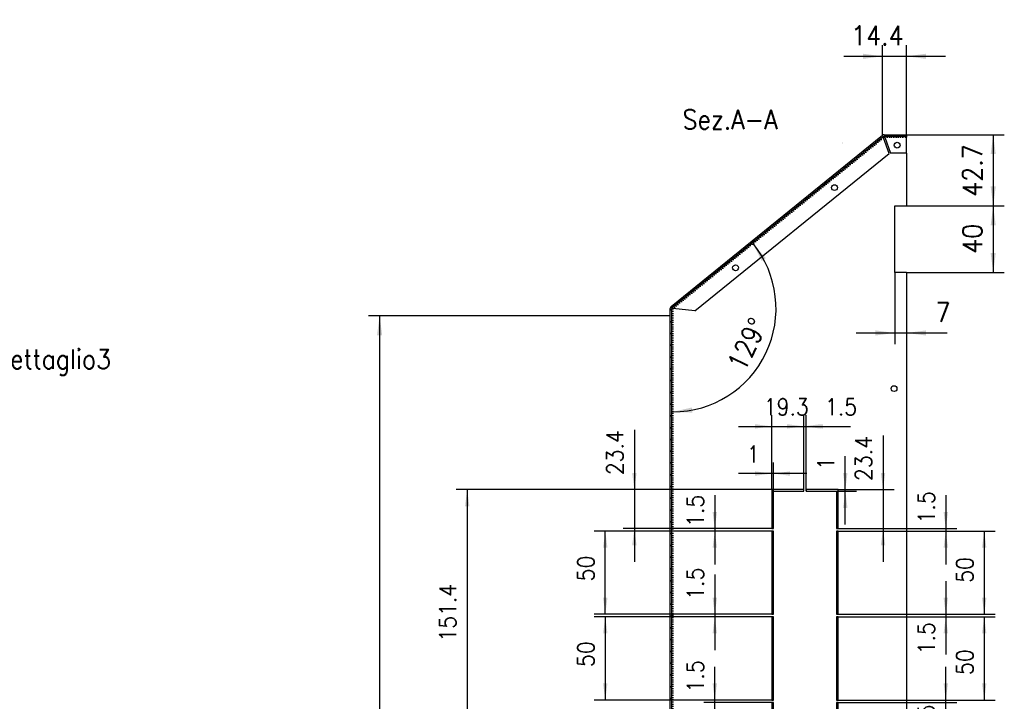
# Model space of a CAD drawing. Header units: inches. Extents: x -1375 to -186, y -85 to 756.
# Tile 6 of 20: x -923 to -745, y 190 to 312. Entities that reach past the tile are written whole.
import ezdxf

# ---------------------------------------------------------------- set-up
doc = ezdxf.new("R2010")
doc.units = ezdxf.units.IN
doc.linetypes.add('DOT_CENTER', pattern=[14, 12, -1, 0, -1])
doc.linetypes.add('DOTTED', pattern=[1, 0, -1])
doc.layers.add('1', color=7, linetype='Continuous')
doc.styles.add('CONVERTER_11', font='txt.shx', dxfattribs={"width": 0.9})
doc.dimstyles.new('ME10_DIM_12', dxfattribs={"dimtxt": 10, "dimasz": 10, "dimexe": 6.666667, "dimexo": 0, "dimgap": 6.666667, "dimtad": 1, "dimdsep": 46, "dimtxsty": 'CONVERTER_11', "dimsah": 1, "dimcen": 0.09, "dimclrd": 2, "dimclre": 2, "dimclrt": 2, "dimadec": 0, "dimazin": 0, "dimtfac": 1, "dimtdec": 4, "dimtix": 1, "dimtmove": 0, "dimatfit": 3, "dimfxl": 1, "dimtolj": 1, "dimtzin": 0, "dimarcsym": 0})
doc.dimstyles.new('ME10_DIM_13', dxfattribs={"dimtxt": 10, "dimasz": 10, "dimexe": 6.666667, "dimexo": 0, "dimgap": 6.666667, "dimtad": 1, "dimdsep": 46, "dimtxsty": 'CONVERTER_11', "dimsah": 1, "dimcen": 0.09, "dimclrd": 2, "dimclre": 2, "dimclrt": 2, "dimadec": 0, "dimazin": 0, "dimtfac": 1, "dimtdec": 4, "dimtix": 1, "dimtmove": 0, "dimatfit": 3, "dimfxl": 1, "dimtolj": 1, "dimtzin": 0, "dimarcsym": 0})
doc.dimstyles.new('ME10_DIM_14', dxfattribs={"dimtxt": 10, "dimasz": 10, "dimexe": 6.666667, "dimexo": 0, "dimgap": 6.666667, "dimtad": 1, "dimdec": 1, "dimdsep": 46, "dimtxsty": 'CONVERTER_11', "dimsah": 1, "dimcen": 0.09, "dimclrd": 2, "dimclre": 2, "dimclrt": 2, "dimadec": 0, "dimazin": 0, "dimtfac": 1, "dimtdec": 4, "dimtix": 1, "dimtmove": 0, "dimatfit": 3, "dimfxl": 1, "dimtolj": 1, "dimtzin": 0, "dimarcsym": 0})
doc.dimstyles.new('ME10_DIM_15', dxfattribs={"dimtxt": 10, "dimasz": 10, "dimexe": 6.666667, "dimexo": 0, "dimgap": 6.666667, "dimtad": 1, "dimdec": 1, "dimdsep": 46, "dimtxsty": 'CONVERTER_11', "dimsah": 1, "dimcen": 0.09, "dimclrd": 2, "dimclre": 2, "dimclrt": 2, "dimadec": 0, "dimazin": 0, "dimtfac": 1, "dimtdec": 4, "dimtix": 1, "dimtmove": 0, "dimatfit": 3, "dimfxl": 1, "dimtolj": 1, "dimtzin": 0, "dimarcsym": 0})
doc.dimstyles.new('ME10_DIM_16', dxfattribs={"dimtxt": 10, "dimasz": 10, "dimexe": 6.666667, "dimexo": 0, "dimgap": 6.666667, "dimtad": 1, "dimdec": 1, "dimdsep": 46, "dimtxsty": 'CONVERTER_11', "dimsah": 1, "dimcen": 0.09, "dimclrd": 2, "dimclre": 2, "dimclrt": 2, "dimadec": 0, "dimazin": 0, "dimtfac": 1, "dimtdec": 4, "dimtix": 1, "dimtmove": 0, "dimatfit": 3, "dimfxl": 1, "dimtolj": 1, "dimtzin": 0, "dimarcsym": 0})
doc.dimstyles.new('ME10_DIM_17', dxfattribs={"dimtxt": 10, "dimasz": 10, "dimexe": 6.666667, "dimexo": 0, "dimgap": 6.666667, "dimtad": 1, "dimdec": 1, "dimdsep": 46, "dimtxsty": 'CONVERTER_11', "dimsah": 1, "dimcen": 0.09, "dimclrd": 2, "dimclre": 2, "dimclrt": 2, "dimadec": 0, "dimazin": 0, "dimtfac": 1, "dimtdec": 4, "dimtix": 1, "dimtmove": 0, "dimatfit": 3, "dimfxl": 1, "dimtolj": 1, "dimtzin": 0, "dimarcsym": 0})
doc.dimstyles.new('ME10_DIM_18', dxfattribs={"dimtxt": 10, "dimasz": 10, "dimexe": 6.666667, "dimexo": 0, "dimgap": 6.666667, "dimtad": 1, "dimdec": 1, "dimdsep": 46, "dimtxsty": 'CONVERTER_11', "dimsah": 1, "dimcen": 0.09, "dimclrd": 2, "dimclre": 2, "dimclrt": 2, "dimadec": 0, "dimazin": 0, "dimtfac": 1, "dimtdec": 4, "dimtix": 1, "dimtmove": 0, "dimatfit": 3, "dimfxl": 1, "dimtolj": 1, "dimtzin": 0, "dimarcsym": 0})
doc.dimstyles.new('ME10_DIM_19', dxfattribs={"dimtxt": 10, "dimasz": 10, "dimexe": 6.666667, "dimexo": 0, "dimgap": 6.666667, "dimtad": 1, "dimdec": 1, "dimdsep": 46, "dimtxsty": 'CONVERTER_11', "dimsah": 1, "dimcen": 0.09, "dimclrd": 2, "dimclre": 2, "dimclrt": 2, "dimadec": 0, "dimazin": 0, "dimtfac": 1, "dimtdec": 4, "dimtix": 1, "dimtmove": 0, "dimatfit": 3, "dimfxl": 1, "dimtolj": 1, "dimtzin": 0, "dimarcsym": 0})
doc.dimstyles.new('ME10_DIM_22', dxfattribs={"dimtxt": 10, "dimasz": 10, "dimexe": 6.666667, "dimexo": 0, "dimgap": 6.666667, "dimtad": 1, "dimdec": 1, "dimdsep": 46, "dimtxsty": 'CONVERTER_11', "dimsah": 1, "dimcen": 0.09, "dimclrd": 2, "dimclre": 2, "dimclrt": 2, "dimadec": 0, "dimazin": 0, "dimtfac": 1, "dimtdec": 4, "dimtix": 1, "dimtmove": 0, "dimatfit": 3, "dimfxl": 1, "dimtolj": 1, "dimtzin": 0, "dimarcsym": 0})
doc.dimstyles.new('ME10_DIM_23', dxfattribs={"dimtxt": 10, "dimasz": 10, "dimexe": 6.666667, "dimexo": 0, "dimgap": 6.666667, "dimtad": 1, "dimdec": 1, "dimdsep": 46, "dimtxsty": 'CONVERTER_11', "dimsah": 1, "dimcen": 0.09, "dimclrd": 2, "dimclre": 2, "dimclrt": 2, "dimadec": 0, "dimazin": 0, "dimtfac": 1, "dimtdec": 4, "dimtix": 1, "dimtmove": 0, "dimatfit": 3, "dimfxl": 1, "dimtolj": 1, "dimtzin": 0, "dimarcsym": 0})
doc.dimstyles.new('ME10_DIM_24', dxfattribs={"dimtxt": 10, "dimasz": 10, "dimexe": 6.666667, "dimexo": 0, "dimgap": 6.666667, "dimtad": 1, "dimdsep": 46, "dimtxsty": 'CONVERTER_11', "dimsah": 1, "dimcen": 0.09, "dimclrd": 2, "dimclre": 2, "dimclrt": 2, "dimadec": 0, "dimazin": 0, "dimtfac": 1, "dimtdec": 4, "dimtix": 1, "dimtmove": 0, "dimatfit": 3, "dimfxl": 1, "dimtolj": 1, "dimtzin": 0, "dimarcsym": 0})
doc.dimstyles.new('ME10_DIM_25', dxfattribs={"dimtxt": 10, "dimasz": 10, "dimexe": 6.666667, "dimexo": 0, "dimgap": 6.666667, "dimtad": 1, "dimdsep": 46, "dimtxsty": 'CONVERTER_11', "dimsah": 1, "dimcen": 0.09, "dimclrd": 2, "dimclre": 2, "dimclrt": 2, "dimadec": 0, "dimazin": 0, "dimtfac": 1, "dimtdec": 4, "dimtix": 1, "dimtmove": 0, "dimatfit": 3, "dimfxl": 1, "dimtolj": 1, "dimtzin": 0, "dimarcsym": 0})
doc.dimstyles.new('ME10_DIM_38', dxfattribs={"dimtxt": 10, "dimasz": 10, "dimexe": 6.666667, "dimexo": 0, "dimgap": 6.666667, "dimtad": 1, "dimdec": 1, "dimdsep": 46, "dimtxsty": 'CONVERTER_11', "dimsah": 1, "dimcen": 0.09, "dimclrd": 2, "dimclre": 2, "dimclrt": 2, "dimadec": 0, "dimazin": 0, "dimtfac": 1, "dimtdec": 4, "dimtix": 1, "dimtmove": 0, "dimatfit": 3, "dimfxl": 1, "dimtolj": 1, "dimtzin": 0, "dimarcsym": 0})
doc.dimstyles.new('ME10_DIM_39', dxfattribs={"dimtxt": 10, "dimasz": 10, "dimexe": 6.666667, "dimexo": 0, "dimgap": 6.666667, "dimtad": 1, "dimdec": 1, "dimdsep": 46, "dimtxsty": 'CONVERTER_11', "dimsah": 1, "dimcen": 0.09, "dimclrd": 2, "dimclre": 2, "dimclrt": 2, "dimadec": 0, "dimazin": 0, "dimtfac": 1, "dimtdec": 4, "dimtix": 1, "dimtmove": 0, "dimatfit": 3, "dimfxl": 1, "dimtolj": 1, "dimtzin": 0, "dimarcsym": 0})
doc.dimstyles.new('ME10_DIM_40', dxfattribs={"dimtxt": 10, "dimasz": 10, "dimexe": 6.666667, "dimexo": 0, "dimgap": 6.666667, "dimtad": 1, "dimdec": 1, "dimdsep": 46, "dimtxsty": 'CONVERTER_11', "dimsah": 1, "dimcen": 0.09, "dimclrd": 2, "dimclre": 2, "dimclrt": 2, "dimadec": 0, "dimazin": 0, "dimtfac": 1, "dimtdec": 4, "dimtix": 1, "dimtmove": 0, "dimatfit": 3, "dimfxl": 1, "dimtolj": 1, "dimtzin": 0, "dimarcsym": 0})
doc.dimstyles.new('ME10_DIM_41', dxfattribs={"dimtxt": 10, "dimasz": 10, "dimexe": 6.666667, "dimexo": 0, "dimgap": 6.666667, "dimtad": 1, "dimdec": 1, "dimdsep": 46, "dimtxsty": 'CONVERTER_11', "dimsah": 1, "dimcen": 0.09, "dimclrd": 2, "dimclre": 2, "dimclrt": 2, "dimadec": 0, "dimazin": 0, "dimtfac": 1, "dimtdec": 4, "dimtix": 1, "dimtmove": 0, "dimatfit": 3, "dimfxl": 1, "dimtolj": 1, "dimtzin": 0, "dimarcsym": 0})
doc.dimstyles.new('ME10_DIM_48', dxfattribs={"dimtxt": 10, "dimasz": 10, "dimexe": 6.666667, "dimexo": 0, "dimgap": 6.666667, "dimtad": 1, "dimdec": 1, "dimdsep": 46, "dimtxsty": 'CONVERTER_11', "dimsah": 1, "dimcen": 0.09, "dimclrd": 2, "dimclre": 2, "dimclrt": 2, "dimadec": 0, "dimazin": 0, "dimtfac": 1, "dimtdec": 4, "dimtix": 1, "dimtmove": 0, "dimatfit": 3, "dimfxl": 1, "dimtolj": 1, "dimtzin": 0, "dimarcsym": 0})
doc.dimstyles.new('ME10_DIM_50', dxfattribs={"dimtxt": 11.666667, "dimasz": 11.666667, "dimexe": 6.666667, "dimexo": 0, "dimgap": 6.666667, "dimtad": 1, "dimdec": 1, "dimdsep": 46, "dimtxsty": 'CONVERTER_11', "dimsah": 1, "dimcen": 0.09, "dimclrd": 2, "dimclre": 2, "dimclrt": 7, "dimadec": 0, "dimazin": 0, "dimtfac": 1, "dimtdec": 4, "dimtix": 1, "dimtmove": 0, "dimatfit": 3, "dimfxl": 1, "dimtolj": 1, "dimtzin": 0, "dimarcsym": 0})
doc.dimstyles.new('ME10_DIM_51', dxfattribs={"dimtxt": 11.666667, "dimasz": 11.666667, "dimexe": 6.666667, "dimexo": 0, "dimgap": 6.666667, "dimtad": 1, "dimdec": 1, "dimdsep": 46, "dimtxsty": 'CONVERTER_11', "dimsah": 1, "dimcen": 0.09, "dimclrd": 2, "dimclre": 2, "dimclrt": 7, "dimadec": 0, "dimazin": 0, "dimtfac": 1, "dimtdec": 4, "dimtix": 1, "dimtmove": 0, "dimatfit": 3, "dimfxl": 1, "dimtolj": 1, "dimtzin": 0, "dimarcsym": 0})
doc.dimstyles.new('ME10_DIM_52', dxfattribs={"dimtxt": 11.666667, "dimasz": 11.666667, "dimexe": 6.666667, "dimexo": 0, "dimgap": 6.666667, "dimtad": 1, "dimdec": 1, "dimdsep": 46, "dimtxsty": 'CONVERTER_11', "dimsah": 1, "dimcen": 0.09, "dimclrd": 2, "dimclre": 2, "dimclrt": 7, "dimadec": 0, "dimazin": 0, "dimtfac": 1, "dimtdec": 4, "dimtix": 1, "dimtmove": 0, "dimatfit": 3, "dimfxl": 1, "dimtolj": 1, "dimtzin": 0, "dimarcsym": 0})
doc.dimstyles.new('ME10_DIM_53', dxfattribs={"dimtxt": 11.666667, "dimasz": 11.666667, "dimexe": 6.666667, "dimexo": 0, "dimgap": 6.666667, "dimtad": 1, "dimdec": 1, "dimdsep": 46, "dimtxsty": 'CONVERTER_11', "dimsah": 1, "dimcen": 0.09, "dimclrd": 2, "dimclre": 2, "dimclrt": 7, "dimadec": 0, "dimazin": 0, "dimtfac": 1, "dimtdec": 4, "dimtix": 1, "dimtmove": 0, "dimatfit": 3, "dimfxl": 1, "dimtolj": 1, "dimtzin": 0, "dimarcsym": 0})
doc.dimstyles.new('ME10_DIM_54', dxfattribs={"dimtxt": 11.666667, "dimasz": 11.666667, "dimexe": 6.666667, "dimexo": 0, "dimgap": 6.666667, "dimtad": 1, "dimdec": 1, "dimdsep": 46, "dimtxsty": 'CONVERTER_11', "dimsah": 1, "dimcen": 0.09, "dimclrd": 2, "dimclre": 2, "dimclrt": 7, "dimadec": 0, "dimazin": 0, "dimtfac": 1, "dimtdec": 4, "dimtix": 1, "dimtmove": 0, "dimatfit": 3, "dimfxl": 1, "dimtolj": 1, "dimtzin": 0, "dimarcsym": 0})
doc.dimstyles.new('ME10_DIM_55', dxfattribs={"dimtxt": 11.666667, "dimasz": 11.666667, "dimexe": 6.666667, "dimexo": 0, "dimgap": 6.666667, "dimtad": 1, "dimdsep": 46, "dimtxsty": 'CONVERTER_11', "dimsah": 1, "dimcen": 0.09, "dimse1": 1, "dimse2": 1, "dimclrd": 2, "dimclre": 2, "dimclrt": 7, "dimadec": 0, "dimazin": 0, "dimtfac": 1, "dimtdec": 4, "dimtix": 1, "dimtmove": 0, "dimatfit": 3, "dimfxl": 1, "dimtolj": 1, "dimtzin": 0, "dimarcsym": 0})

# ---------------------------------------------------------------- blocks, each defined once
blk = doc.blocks.new('213223A-27A_cassaforma__1', base_point=(-2684.85, 247.25))
at = {"linetype": 'Continuous'}
h = blk.add_hatch(dxfattribs=at)
h.set_pattern_fill('_USER', color=253, scale=5, angle=135, pattern_type=0)
h.set_pattern_definition([(135, (0, 0), (-3.535534, -3.535534), [])])
edge = h.paths.add_edge_path()
edge.add_line((-2542.84, 248.75), (-2542.84, 258.71))
edge.add_line((-2542.84, 258.71), (-2543.84, 258.71))
edge.add_line((-2543.84, 258.71), (-2543.84, 248.75))
edge.add_arc((-2544.34, 248.75), 0.5, -90, 0, ccw=False)
edge.add_line((-2544.34, 248.25), (-2683.35, 248.25))
edge.add_arc((-2683.35, 248.75), 0.5, 180, 270, ccw=False)
edge.add_line((-2683.85, 248.75), (-2683.85, 867.81))
edge.add_line((-2683.85, 867.81), (-2683.85, 868.07))
edge.add_arc((-2683.35, 868.07), 0.5, 129.00367, 180, ccw=False)
edge.add_line((-2683.67, 868.46), (-2557.04, 971.02))
edge.add_line((-2557.04, 971.02), (-2556.62, 971.35))
edge.add_arc((-2556.31, 970.96), 0.5, 90, 129.00367, ccw=False)
edge.add_line((-2556.31, 971.46), (-2555.78, 971.46))
edge.add_line((-2555.78, 971.46), (-2542.84, 971.46))
edge.add_line((-2542.84, 971.46), (-2542.84, 972.46))
edge.add_line((-2542.84, 972.46), (-2556.31, 972.46))
edge.add_arc((-2556.31, 970.96), 1.5, 90, 129.00367)
edge.add_line((-2557.25, 972.13), (-2684.3, 869.24))
edge.add_arc((-2683.35, 868.07), 1.5, 129.00367, 180)
edge.add_line((-2684.85, 868.07), (-2684.85, 248.75))
edge.add_arc((-2683.35, 248.75), 1.5, 180, 270)
edge.add_line((-2683.35, 247.25), (-2544.34, 247.25))
edge.add_arc((-2544.34, 248.75), 1.5, 270, 360)
at = {"color": 7, "linetype": 'Continuous'}
for p, q in [((-2684.3, 869.24), (-2557.25, 972.13)), ((-2557.04, 971.02), (-2683.67, 868.46)), ((-2556.62, 971.35), (-2557.04, 971.02)), ((-2556.72, 970.63), (-2557.04, 971.02)), ((-2553.36, 961.13), (-2556.72, 970.63)), ((-2556.31, 972.46), (-2542.84, 972.46)), ((-2555.78, 971.46), (-2556.31, 971.46)), ((-2542.84, 971.46), (-2555.78, 971.46)), ((-2555.78, 971.46), (-2555.78, 970.96)), ((-2555.78, 970.96), (-2552.42, 961.46)), ((-2542.84, 972.46), (-2542.84, 971.46)), ((-2542.84, 971.46), (-2542.84, 970.96)), ((-2542.84, 961.46), (-2542.84, 970.96)), ((-2669.99, 866.67), (-2553.36, 961.13)), ((-2542.84, 961.46), (-2552.42, 961.46)), ((-2542.84, 961.46), (-2542.84, 929.71)), ((-2549.84, 889.71), (-2549.84, 929.71)), ((-2549.84, 929.71), (-2542.84, 929.71)), ((-2542.84, 889.71), (-2549.84, 889.71)), ((-2542.84, 889.71), (-2542.84, 258.71)), ((-2684.85, 248.75), (-2684.85, 868.07)), ((-2683.85, 867.81), (-2683.85, 868.07)), ((-2683.35, 867.81), (-2683.85, 867.81)), ((-2683.85, 248.75), (-2683.85, 867.81)), ((-2683.35, 868.07), (-2683.67, 868.46)), ((-2669.99, 866.67), (-2683.35, 868.07)), ((-2683.07, 868.04), (-2683.35, 867.81)), ((-2604.6, 759.34), (-2623.85, 759.34)), ((-2623.85, 759.34), (-2623.85, 735.89)), ((-2622.85, 758.34), (-2604.6, 758.34)), ((-2622.85, 735.89), (-2622.85, 758.34)), ((-2604.6, 758.34), (-2604.6, 759.34)), ((-2583.85, 759.34), (-2603.1, 759.34)), ((-2603.1, 759.34), (-2603.1, 758.34)), ((-2603.1, 758.34), (-2584.85, 758.34)), ((-2584.85, 758.34), (-2584.85, 735.89)), ((-2583.85, 735.89), (-2583.85, 759.34)), ((-2623.85, 735.89), (-2622.85, 735.89)), ((-2622.85, 734.39), (-2623.85, 734.39)), ((-2623.85, 734.39), (-2623.85, 684.39)), ((-2622.85, 684.39), (-2622.85, 734.39)), ((-2584.85, 735.89), (-2583.85, 735.89)), ((-2583.85, 734.39), (-2584.85, 734.39)), ((-2584.85, 734.39), (-2584.85, 684.39)), ((-2583.85, 684.39), (-2583.85, 734.39)), ((-2623.85, 684.39), (-2622.85, 684.39)), ((-2623.85, 682.89), (-2623.85, 632.89)), ((-2622.85, 682.89), (-2623.85, 682.89)), ((-2622.85, 632.89), (-2622.85, 682.89)), ((-2584.85, 684.39), (-2583.85, 684.39)), ((-2584.85, 682.89), (-2584.85, 632.89)), ((-2583.85, 682.89), (-2584.85, 682.89)), ((-2583.85, 632.89), (-2583.85, 682.89)), ((-2623.85, 632.89), (-2622.85, 632.89)), ((-2622.85, 631.39), (-2623.85, 631.39)), ((-2623.85, 631.39), (-2623.85, 607.95)), ((-2622.85, 608.95), (-2622.85, 631.39)), ((-2584.85, 632.89), (-2583.85, 632.89)), ((-2583.85, 631.39), (-2584.85, 631.39)), ((-2584.85, 631.39), (-2584.85, 608.95)), ((-2583.85, 607.95), (-2583.85, 631.39)), ((-2623.85, 607.95), (-2604.6, 607.95)), ((-2604.6, 608.95), (-2622.85, 608.95)), ((-2604.6, 607.95), (-2604.6, 608.95)), ((-2603.1, 608.95), (-2603.1, 607.95)), ((-2584.85, 608.95), (-2603.1, 608.95)), ((-2603.1, 607.95), (-2583.85, 607.95)), ((-2666.35, 518.84), (-2666.35, 473.92)), ((-2647.1, 518.84), (-2666.35, 518.84)), ((-2665.35, 517.84), (-2647.1, 517.84)), ((-2665.35, 473.92), (-2665.35, 517.84)), ((-2647.1, 517.84), (-2647.1, 518.84)), ((-2626.35, 518.84), (-2645.6, 518.84)), ((-2645.6, 518.84), (-2645.6, 517.84)), ((-2645.6, 517.84), (-2627.35, 517.84)), ((-2627.35, 517.84), (-2627.35, 473.92)), ((-2626.35, 473.92), (-2626.35, 518.84)), ((-2666.35, 473.92), (-2665.35, 473.92)), ((-2627.35, 473.92), (-2626.35, 473.92)), ((-2558.94, 475.5), (-2558.94, 476.5)), ((-2557.94, 476.5), (-2557.94, 475.5)), ((-2666.35, 472.42), (-2666.35, 427.5)), ((-2665.35, 472.42), (-2666.35, 472.42)), ((-2665.35, 428.5), (-2665.35, 472.42)), ((-2627.35, 472.42), (-2627.35, 428.5)), ((-2626.35, 472.42), (-2627.35, 472.42)), ((-2626.35, 427.5), (-2626.35, 472.42)), ((-2569.43, 466.02), (-2568.43, 466.02)), ((-2568.43, 465.02), (-2569.43, 465.02)), ((-2548.45, 466.02), (-2547.45, 466.02)), ((-2547.45, 465.02), (-2548.45, 465.02)), ((-2558.94, 454.53), (-2558.94, 455.53)), ((-2557.94, 455.53), (-2557.94, 454.53)), ((-2666.35, 427.5), (-2647.1, 427.5)), ((-2647.1, 428.5), (-2665.35, 428.5)), ((-2647.1, 427.5), (-2647.1, 428.5)), ((-2645.6, 428.5), (-2645.6, 427.5)), ((-2627.35, 428.5), (-2645.6, 428.5)), ((-2645.6, 427.5), (-2626.35, 427.5)), ((-2628.85, 364.64), (-2628.85, 365.64)), ((-2627.85, 365.64), (-2627.85, 364.64)), ((-2639.34, 355.15), (-2638.34, 355.15)), ((-2618.36, 355.15), (-2617.36, 355.15)), ((-2638.34, 354.15), (-2639.34, 354.15)), ((-2617.36, 354.15), (-2618.36, 354.15)), ((-2628.85, 343.66), (-2628.85, 344.66)), ((-2627.85, 344.66), (-2627.85, 343.66)), ((-2683.35, 268.25), (-2683.35, 248.75)), ((-2544.34, 268.25), (-2683.35, 268.25)), ((-2544.34, 248.75), (-2544.34, 268.25)), ((-2542.84, 258.71), (-2543.84, 258.71)), ((-2543.84, 248.75), (-2543.84, 258.71)), ((-2542.84, 258.71), (-2542.84, 248.75)), ((-2683.85, 248.75), (-2683.35, 248.75)), ((-2683.35, 248.75), (-2683.35, 248.25)), ((-2544.34, 248.75), (-2544.34, 248.25)), ((-2543.84, 248.75), (-2544.34, 248.75)), ((-2683.35, 248.25), (-2544.34, 248.25)), ((-2683.35, 247.25), (-2544.34, 247.25))]:
    blk.add_line(p, q, dxfattribs=at)
at = {"color": 3, "linetype": 'DOTTED'}
for p, q in [((-2683.35, 868.07), (-2556.72, 970.63)), ((-2555.78, 970.96), (-2542.84, 970.96)), ((-2683.35, 867.81), (-2683.35, 268.25)), ((-2544.34, 248.75), (-2683.35, 248.75))]:
    blk.add_line(p, q, dxfattribs=at)
at = {"color": 7, "linetype": 'Continuous'}
for centre in [(-2548.47, 966.21), (-2586.13, 940.7), (-2645.59, 892.55), (-2550.34, 819.96), (-2550.34, 428.75), (-2613.55, 258)]:
    blk.add_circle(centre, 1.75, dxfattribs=at)
for centre, radius, start, end in [((-2556.31, 970.96), 1.5, 90, 129.00367), ((-2555.78, 969.46), 1.5, 90.07065, 129.04373), ((-2556.31, 970.96), 0.5, 90, 129.00367), ((-2683.35, 868.07), 1.5, 129.00367, 180), ((-2683.35, 868.07), 0.5, 129.00367, 180), ((-2558.44, 465.52), 11, 92.60525, 177.39475), ((-2558.44, 465.52), 10, 92.86598, 177.13402), ((-2558.44, 465.52), 11, 2.60525, 87.39475), ((-2558.44, 465.52), 10, 2.86598, 87.13402), ((-2558.44, 465.52), 11, 182.60525, 267.39475), ((-2558.44, 465.52), 10, 182.86598, 267.13402), ((-2558.44, 465.52), 11, 272.60525, 357.39475), ((-2558.44, 465.52), 10, 272.86598, 357.13402), ((-2628.35, 354.65), 11, 92.60525, 177.39475), ((-2628.35, 354.65), 10, 92.86598, 177.13402), ((-2628.35, 354.65), 11, 2.60525, 87.39475), ((-2628.35, 354.65), 10, 2.86598, 87.13402), ((-2628.35, 354.65), 11, 182.60525, 267.39475), ((-2628.35, 354.65), 10, 182.86598, 267.13402), ((-2628.35, 354.65), 11, 272.60525, 357.39475), ((-2628.35, 354.65), 10, 272.86598, 357.13402), ((-2683.35, 248.75), 1.5, 180, 270), ((-2683.35, 248.75), 0.5, 180, 270), ((-2544.34, 248.75), 1.5, 270, 360), ((-2544.34, 248.75), 0.5, 270, 0)]:
    blk.add_arc(centre, radius, start, end, dxfattribs=at)
blk = doc.blocks.new('*D29')
at = {"layer": '1', "color": 2, "linetype": 'Continuous'}
for p, q in [((-2579.62, 759.34), (-2579.62, 779.34)), ((-2584.85, 758.34), (-2572.96, 758.34)), ((-2583.85, 759.34), (-2572.96, 759.34)), ((-2579.62, 758.34), (-2579.62, 759.34)), ((-2579.62, 738.34), (-2579.62, 758.34))]:
    blk.add_line(p, q, dxfattribs=at)
at = {"layer": '1', "color": 2}
for points in [[(-2580.94, 769.34), (-2578.31, 769.34), (-2579.62, 759.34)], [(-2578.31, 748.34), (-2580.94, 748.34), (-2579.62, 758.34)]]:
    blk.add_solid(points, dxfattribs=at)
at = {"layer": '1', "color": 2, "insert": (-2586.29, 771.23), "char_height": 10, "attachment_point": 7, "rotation": 90, "line_spacing_factor": 0.60024, "style": 'CONVERTER_11'}
blk.add_mtext('1', dxfattribs=at)
blk = doc.blocks.new('*D30')
at = {"layer": '1', "color": 2, "linetype": 'Continuous'}
for p, q in [((-2623.85, 759.34), (-2623.85, 775.6)), ((-2622.85, 758.34), (-2622.85, 775.6)), ((-2623.85, 768.94), (-2643.85, 768.94)), ((-2622.85, 768.94), (-2623.85, 768.94)), ((-2602.85, 768.94), (-2622.85, 768.94))]:
    blk.add_line(p, q, dxfattribs=at)
at = {"layer": '1', "color": 2}
for points in [[(-2633.85, 767.62), (-2633.85, 770.25), (-2623.85, 768.94)], [(-2612.85, 770.25), (-2612.85, 767.62), (-2622.85, 768.94)]]:
    blk.add_solid(points, dxfattribs=at)
at = {"layer": '1', "color": 2, "insert": (-2638.77, 775.6), "char_height": 10, "attachment_point": 7, "rotation": 0.00014, "line_spacing_factor": 0.60024, "style": 'CONVERTER_11'}
blk.add_mtext('1', dxfattribs=at)
blk = doc.blocks.new('*D31')
at = {"layer": '1', "color": 2, "linetype": 'Continuous'}
for p, q in [((-2556.95, 791.74), (-2556.95, 759.34)), ((-2583.85, 759.34), (-2550.29, 759.34)), ((-2556.95, 759.34), (-2556.95, 735.89)), ((-2583.85, 735.89), (-2550.29, 735.89)), ((-2556.95, 735.89), (-2556.95, 715.89))]:
    blk.add_line(p, q, dxfattribs=at)
at = {"layer": '1', "color": 2}
for points in [[(-2558.27, 769.34), (-2555.64, 769.34), (-2556.95, 759.34)], [(-2555.64, 725.89), (-2558.27, 725.89), (-2556.95, 735.89)]]:
    blk.add_solid(points, dxfattribs=at)
at = {"layer": '1', "color": 2, "insert": (-2563.62, 764.49), "char_height": 10, "attachment_point": 7, "rotation": 90, "line_spacing_factor": 0.60024, "style": 'CONVERTER_11'}
blk.add_mtext('23.4', dxfattribs=at)
blk = doc.blocks.new('*D32')
at = {"layer": '1', "color": 2, "linetype": 'Continuous'}
for p, q in [((-2519.24, 755.89), (-2519.24, 735.89)), ((-2583.85, 735.89), (-2512.57, 735.89)), ((-2583.85, 734.39), (-2512.57, 734.39)), ((-2519.24, 735.89), (-2519.24, 734.39)), ((-2519.24, 734.39), (-2519.24, 714.39))]:
    blk.add_line(p, q, dxfattribs=at)
at = {"layer": '1', "color": 2}
for points in [[(-2520.56, 745.89), (-2517.92, 745.89), (-2519.24, 735.89)], [(-2517.92, 724.39), (-2520.56, 724.39), (-2519.24, 734.39)]]:
    blk.add_solid(points, dxfattribs=at)
at = {"layer": '1', "color": 2, "insert": (-2525.91, 739), "char_height": 10, "attachment_point": 7, "rotation": 90, "line_spacing_factor": 0.60024, "style": 'CONVERTER_11'}
blk.add_mtext('1.5', dxfattribs=at)
blk = doc.blocks.new('*D33')
at = {"layer": '1', "color": 2, "linetype": 'Continuous'}
for p, q in [((-2583.85, 734.39), (-2489.47, 734.39)), ((-2496.14, 734.39), (-2496.14, 684.39)), ((-2583.85, 684.39), (-2489.47, 684.39))]:
    blk.add_line(p, q, dxfattribs=at)
at = {"layer": '1', "color": 2}
for points in [[(-2494.82, 724.39), (-2497.45, 724.39), (-2496.14, 734.39)], [(-2497.45, 694.39), (-2494.82, 694.39), (-2496.14, 684.39)]]:
    blk.add_solid(points, dxfattribs=at)
at = {"layer": '1', "color": 2, "insert": (-2502.8, 703.34), "char_height": 10, "attachment_point": 7, "rotation": 90, "line_spacing_factor": 0.60024, "style": 'CONVERTER_11'}
blk.add_mtext('50', dxfattribs=at)
blk = doc.blocks.new('*D34')
at = {"layer": '1', "color": 2, "linetype": 'Continuous'}
for p, q in [((-2519.24, 704.39), (-2519.24, 684.39)), ((-2583.85, 684.39), (-2512.57, 684.39)), ((-2583.85, 682.89), (-2512.57, 682.89)), ((-2519.24, 684.39), (-2519.24, 682.89)), ((-2519.24, 682.89), (-2519.24, 660.34))]:
    blk.add_line(p, q, dxfattribs=at)
at = {"layer": '1', "color": 2}
for points in [[(-2520.56, 694.39), (-2517.92, 694.39), (-2519.24, 684.39)], [(-2517.92, 672.89), (-2520.56, 672.89), (-2519.24, 682.89)]]:
    blk.add_solid(points, dxfattribs=at)
at = {"layer": '1', "color": 2, "insert": (-2525.91, 660.34), "char_height": 10, "attachment_point": 7, "rotation": 90, "line_spacing_factor": 0.60024, "style": 'CONVERTER_11'}
blk.add_mtext('1.5', dxfattribs=at)
blk = doc.blocks.new('*D35')
at = {"layer": '1', "color": 2, "linetype": 'Continuous'}
for p, q in [((-2583.85, 682.89), (-2489.47, 682.89)), ((-2496.14, 682.89), (-2496.14, 632.89)), ((-2583.85, 632.89), (-2489.47, 632.89))]:
    blk.add_line(p, q, dxfattribs=at)
at = {"layer": '1', "color": 2}
for points in [[(-2494.82, 672.89), (-2497.45, 672.89), (-2496.14, 682.89)], [(-2497.45, 642.89), (-2494.82, 642.89), (-2496.14, 632.89)]]:
    blk.add_solid(points, dxfattribs=at)
at = {"layer": '1', "color": 2, "insert": (-2502.8, 647.97), "char_height": 10, "attachment_point": 7, "rotation": 90, "line_spacing_factor": 0.60024, "style": 'CONVERTER_11'}
blk.add_mtext('50', dxfattribs=at)
blk = doc.blocks.new('*D36')
at = {"layer": '1', "color": 2, "linetype": 'Continuous'}
for p, q in [((-2519.24, 632.89), (-2519.24, 652.89)), ((-2583.85, 632.89), (-2512.57, 632.89)), ((-2583.85, 631.39), (-2512.57, 631.39)), ((-2519.24, 631.39), (-2519.24, 632.89)), ((-2519.24, 610.83), (-2519.24, 631.39))]:
    blk.add_line(p, q, dxfattribs=at)
at = {"layer": '1', "color": 2}
for points in [[(-2520.56, 642.89), (-2517.92, 642.89), (-2519.24, 632.89)], [(-2517.92, 621.39), (-2520.56, 621.39), (-2519.24, 631.39)]]:
    blk.add_solid(points, dxfattribs=at)
at = {"layer": '1', "color": 2, "insert": (-2525.91, 610.83), "char_height": 10, "attachment_point": 7, "rotation": 90, "line_spacing_factor": 0.60024, "style": 'CONVERTER_11'}
blk.add_mtext('1.5', dxfattribs=at)
blk = doc.blocks.new('*D39')
at = {"layer": '1', "color": 2, "linetype": 'Continuous'}
for p, q in [((-2658.07, 632.89), (-2658.07, 652.89)), ((-2622.85, 632.89), (-2664.74, 632.89)), ((-2623.85, 631.39), (-2664.74, 631.39)), ((-2658.07, 631.39), (-2658.07, 632.89)), ((-2658.07, 611.39), (-2658.07, 631.39))]:
    blk.add_line(p, q, dxfattribs=at)
at = {"layer": '1', "color": 2}
for points in [[(-2659.39, 642.89), (-2656.76, 642.89), (-2658.07, 632.89)], [(-2656.76, 621.39), (-2659.39, 621.39), (-2658.07, 631.39)]]:
    blk.add_solid(points, dxfattribs=at)
at = {"layer": '1', "color": 2, "insert": (-2664.74, 637.45), "char_height": 10, "attachment_point": 7, "rotation": 90, "line_spacing_factor": 0.60024, "style": 'CONVERTER_11'}
blk.add_mtext('1.5', dxfattribs=at)
blk = doc.blocks.new('*D40')
at = {"layer": '1', "color": 2, "linetype": 'Continuous'}
for p, q in [((-2706.41, 795.25), (-2706.41, 759.34)), ((-2604.6, 759.34), (-2713.08, 759.34)), ((-2706.41, 759.34), (-2706.41, 735.89)), ((-2622.85, 735.89), (-2713.08, 735.89)), ((-2706.41, 735.89), (-2706.41, 715.89))]:
    blk.add_line(p, q, dxfattribs=at)
at = {"layer": '1', "color": 2}
for points in [[(-2707.73, 769.34), (-2705.09, 769.34), (-2706.41, 759.34)], [(-2705.09, 725.89), (-2707.73, 725.89), (-2706.41, 735.89)]]:
    blk.add_solid(points, dxfattribs=at)
at = {"layer": '1', "color": 2, "insert": (-2713.08, 768), "char_height": 10, "attachment_point": 7, "rotation": 90, "line_spacing_factor": 0.60024, "style": 'CONVERTER_11'}
blk.add_mtext('23.4', dxfattribs=at)
blk = doc.blocks.new('*D41')
at = {"layer": '1', "color": 2, "linetype": 'Continuous'}
for p, q in [((-2658.07, 755.89), (-2658.07, 735.89)), ((-2623.85, 735.89), (-2664.74, 735.89)), ((-2622.85, 734.39), (-2664.74, 734.39)), ((-2658.07, 735.89), (-2658.07, 734.39)), ((-2658.07, 734.39), (-2658.07, 714.39))]:
    blk.add_line(p, q, dxfattribs=at)
at = {"layer": '1', "color": 2}
for points in [[(-2659.39, 745.89), (-2656.76, 745.89), (-2658.07, 735.89)], [(-2656.76, 724.39), (-2659.39, 724.39), (-2658.07, 734.39)]]:
    blk.add_solid(points, dxfattribs=at)
at = {"layer": '1', "color": 2, "insert": (-2664.74, 736.93), "char_height": 10, "attachment_point": 7, "rotation": 90, "line_spacing_factor": 0.60024, "style": 'CONVERTER_11'}
blk.add_mtext('1.5', dxfattribs=at)
blk = doc.blocks.new('*D42')
at = {"layer": '1', "color": 2, "linetype": 'Continuous'}
for p, q in [((-2658.07, 708.4), (-2658.07, 684.39)), ((-2622.85, 684.39), (-2664.74, 684.39)), ((-2622.85, 682.89), (-2664.74, 682.89)), ((-2658.07, 684.39), (-2658.07, 682.89)), ((-2658.07, 682.89), (-2658.07, 662.89))]:
    blk.add_line(p, q, dxfattribs=at)
at = {"layer": '1', "color": 2}
for points in [[(-2659.39, 694.39), (-2656.76, 694.39), (-2658.07, 684.39)], [(-2656.76, 672.89), (-2659.39, 672.89), (-2658.07, 682.89)]]:
    blk.add_solid(points, dxfattribs=at)
at = {"layer": '1', "color": 2, "insert": (-2664.74, 693.15), "char_height": 10, "attachment_point": 7, "rotation": 90, "line_spacing_factor": 0.60024, "style": 'CONVERTER_11'}
blk.add_mtext('1.5', dxfattribs=at)
blk = doc.blocks.new('*D55')
at = {"layer": '1', "color": 2, "linetype": 'Continuous'}
for p, q in [((-2604.6, 758.34), (-2604.6, 803.96)), ((-2603.1, 758.34), (-2603.1, 803.96)), ((-2624.6, 797.29), (-2604.6, 797.29)), ((-2604.6, 797.29), (-2603.1, 797.29)), ((-2603.1, 797.29), (-2576.56, 797.29))]:
    blk.add_line(p, q, dxfattribs=at)
at = {"layer": '1', "color": 2}
for points in [[(-2614.6, 795.97), (-2614.6, 798.61), (-2604.6, 797.29)], [(-2593.1, 798.61), (-2593.1, 795.97), (-2603.1, 797.29)]]:
    blk.add_solid(points, dxfattribs=at)
at = {"layer": '1', "color": 2, "insert": (-2591.81, 803.96), "char_height": 10, "attachment_point": 7, "rotation": 0.00014, "line_spacing_factor": 0.60024, "style": 'CONVERTER_11'}
blk.add_mtext('1.5', dxfattribs=at)
blk = doc.blocks.new('*D56')
at = {"layer": '1', "color": 2, "linetype": 'Continuous'}
for p, q in [((-2623.85, 759.34), (-2623.85, 803.96)), ((-2604.6, 759.34), (-2604.6, 803.96)), ((-2643.85, 797.29), (-2623.85, 797.29)), ((-2623.85, 797.29), (-2604.6, 797.29)), ((-2604.6, 797.29), (-2584.6, 797.29))]:
    blk.add_line(p, q, dxfattribs=at)
at = {"layer": '1', "color": 2}
for points in [[(-2633.85, 795.97), (-2633.85, 798.61), (-2623.85, 797.29)], [(-2594.6, 798.61), (-2594.6, 795.97), (-2604.6, 797.29)]]:
    blk.add_solid(points, dxfattribs=at)
at = {"layer": '1', "color": 2, "insert": (-2628.58, 803.96), "char_height": 10, "attachment_point": 7, "rotation": 0.00014, "line_spacing_factor": 0.60024, "style": 'CONVERTER_11'}
blk.add_mtext('19.3', dxfattribs=at)
blk = doc.blocks.new('*D57')
at = {"layer": '1', "color": 2, "linetype": 'Continuous'}
for p, q in [((-2622.85, 682.89), (-2730.55, 682.89)), ((-2723.89, 682.89), (-2723.89, 632.89)), ((-2622.85, 632.89), (-2730.55, 632.89))]:
    blk.add_line(p, q, dxfattribs=at)
at = {"layer": '1', "color": 2}
for points in [[(-2722.57, 672.89), (-2725.2, 672.89), (-2723.89, 682.89)], [(-2725.2, 642.89), (-2722.57, 642.89), (-2723.89, 632.89)]]:
    blk.add_solid(points, dxfattribs=at)
at = {"layer": '1', "color": 2, "insert": (-2730.55, 652.75), "char_height": 10, "attachment_point": 7, "rotation": 90, "line_spacing_factor": 0.60024, "style": 'CONVERTER_11'}
blk.add_mtext('50', dxfattribs=at)
blk = doc.blocks.new('*D58')
at = {"layer": '1', "color": 2, "linetype": 'Continuous'}
for p, q in [((-2622.85, 734.39), (-2730.55, 734.39)), ((-2723.89, 684.39), (-2723.89, 734.39)), ((-2622.85, 684.39), (-2730.55, 684.39))]:
    blk.add_line(p, q, dxfattribs=at)
at = {"layer": '1', "color": 2}
for points in [[(-2722.57, 724.39), (-2725.2, 724.39), (-2723.89, 734.39)], [(-2725.2, 694.39), (-2722.57, 694.39), (-2723.89, 684.39)]]:
    blk.add_solid(points, dxfattribs=at)
at = {"layer": '1', "color": 2, "insert": (-2730.55, 704.2), "char_height": 10, "attachment_point": 7, "rotation": 90, "line_spacing_factor": 0.60024, "style": 'CONVERTER_11'}
blk.add_mtext('50', dxfattribs=at)
blk = doc.blocks.new('*D65')
at = {"layer": '1', "color": 2, "linetype": 'Continuous'}
for p, q in [((-2604.6, 759.34), (-2813.55, 759.34)), ((-2806.88, 759.34), (-2806.88, 607.95)), ((-2604.6, 607.95), (-2813.55, 607.95))]:
    blk.add_line(p, q, dxfattribs=at)
at = {"layer": '1', "color": 2}
for points in [[(-2805.56, 749.34), (-2808.2, 749.34), (-2806.88, 759.34)], [(-2808.2, 617.95), (-2805.56, 617.95), (-2806.88, 607.95)]]:
    blk.add_solid(points, dxfattribs=at)
at = {"layer": '1', "color": 2, "insert": (-2813.55, 667.94), "char_height": 10, "attachment_point": 7, "rotation": 90, "line_spacing_factor": 0.60024, "style": 'CONVERTER_11'}
blk.add_mtext('151.4', dxfattribs=at)
blk = doc.blocks.new('*D67')
at = {"layer": '1', "color": 2, "linetype": 'Continuous'}
for p, q in [((-2684.85, 863.73), (-2866.19, 863.73)), ((-2859.52, 863.73), (-2859.52, 247.25)), ((-2683.35, 247.25), (-2866.19, 247.25))]:
    blk.add_line(p, q, dxfattribs=at)
at = {"layer": '1', "color": 2}
for points in [[(-2857.99, 852.06), (-2861.06, 852.06), (-2859.52, 863.73)], [(-2861.06, 258.92), (-2857.99, 258.92), (-2859.52, 247.25)]]:
    blk.add_solid(points, dxfattribs=at)
at = {"layer": '1', "color": 7, "insert": (-2866.19, 536.09), "char_height": 11.667, "attachment_point": 7, "rotation": 90, "line_spacing_factor": 0.60024, "style": 'CONVERTER_11'}
blk.add_mtext('616.5', dxfattribs=at)
blk = doc.blocks.new('*D68')
at = {"layer": '1', "color": 2, "linetype": 'Continuous'}
for p, q in [((-2557.25, 972.13), (-2557.25, 1026.23)), ((-2542.84, 971.46), (-2542.84, 1026.23)), ((-2580.59, 1019.56), (-2557.25, 1019.56)), ((-2557.25, 1019.56), (-2542.84, 1019.56)), ((-2542.84, 1019.56), (-2519.51, 1019.56))]:
    blk.add_line(p, q, dxfattribs=at)
at = {"layer": '1', "color": 2}
for points in [[(-2568.92, 1018.03), (-2568.92, 1021.1), (-2557.25, 1019.56)], [(-2531.17, 1021.1), (-2531.17, 1018.03), (-2542.84, 1019.56)]]:
    blk.add_solid(points, dxfattribs=at)
at = {"layer": '1', "color": 7, "insert": (-2576.12, 1026.23), "char_height": 11.667, "attachment_point": 7, "rotation": 0.00014, "line_spacing_factor": 0.60024, "style": 'CONVERTER_11'}
blk.add_mtext('14.4', dxfattribs=at)
blk = doc.blocks.new('*D69')
at = {"layer": '1', "color": 2, "linetype": 'Continuous'}
for p, q in [((-2542.84, 972.46), (-2484.07, 972.46)), ((-2490.74, 972.46), (-2490.74, 929.71)), ((-2542.84, 929.71), (-2484.07, 929.71))]:
    blk.add_line(p, q, dxfattribs=at)
at = {"layer": '1', "color": 2}
for points in [[(-2489.2, 960.8), (-2492.28, 960.8), (-2490.74, 972.46)], [(-2492.28, 941.38), (-2489.2, 941.38), (-2490.74, 929.71)]]:
    blk.add_solid(points, dxfattribs=at)
at = {"layer": '1', "color": 7, "insert": (-2497.41, 935.19), "char_height": 11.667, "attachment_point": 7, "rotation": 90, "line_spacing_factor": 0.60024, "style": 'CONVERTER_11'}
blk.add_mtext('42.7', dxfattribs=at)
blk = doc.blocks.new('*D70')
at = {"layer": '1', "color": 2, "linetype": 'Continuous'}
for p, q in [((-2542.84, 929.71), (-2484.07, 929.71)), ((-2490.74, 929.71), (-2490.74, 889.71)), ((-2542.84, 889.71), (-2484.07, 889.71))]:
    blk.add_line(p, q, dxfattribs=at)
at = {"layer": '1', "color": 2}
for points in [[(-2489.2, 918.05), (-2492.28, 918.05), (-2490.74, 929.71)], [(-2492.28, 901.38), (-2489.2, 901.38), (-2490.74, 889.71)]]:
    blk.add_solid(points, dxfattribs=at)
at = {"layer": '1', "color": 7, "insert": (-2497.41, 900.96), "char_height": 11.667, "attachment_point": 7, "rotation": 90, "line_spacing_factor": 0.60024, "style": 'CONVERTER_11'}
blk.add_mtext('40', dxfattribs=at)
blk = doc.blocks.new('*D71')
at = {"layer": '1', "color": 2, "linetype": 'Continuous'}
for p, q in [((-2549.84, 889.71), (-2549.84, 846.73)), ((-2542.84, 889.71), (-2542.84, 846.73)), ((-2573.17, 853.39), (-2549.84, 853.39)), ((-2549.84, 853.39), (-2542.84, 853.39)), ((-2542.84, 853.39), (-2518.4, 853.39))]:
    blk.add_line(p, q, dxfattribs=at)
at = {"layer": '1', "color": 2}
for points in [[(-2561.51, 851.86), (-2561.51, 854.93), (-2549.84, 853.39)], [(-2531.17, 854.93), (-2531.17, 851.86), (-2542.84, 853.39)]]:
    blk.add_solid(points, dxfattribs=at)
at = {"layer": '1', "color": 7, "insert": (-2525.4, 860.06), "char_height": 11.67, "attachment_point": 7, "rotation": 0.00014, "line_spacing_factor": 0.60024, "style": 'CONVERTER_11'}
blk.add_mtext('7', dxfattribs=at)
blk = doc.blocks.new('*D72')
at = {"layer": '1', "color": 2, "linetype": 'Continuous'}
blk.add_arc((-2683.35, 868.07), 62.09, 270, 39.00367, dxfattribs=at)
at = {"layer": '1', "color": 2}
for points in [[(-2627.36, 898.28), (-2629.92, 896.58), (-2635.1, 907.15)], [(-2671.88, 808.61), (-2671.59, 805.55), (-2683.35, 805.99)]]:
    blk.add_solid(points, dxfattribs=at)
at = {"layer": '1', "color": 7, "insert": (-2640.36, 829.47), "char_height": 11.6667, "attachment_point": 7, "rotation": 64.50184, "line_spacing_factor": 0.60024, "style": 'CONVERTER_11'}
blk.add_mtext('129{\\Fgdt;~}', dxfattribs=at)
blk = doc.blocks.new('Dettaglio3__6', base_point=(-3393.01, 743.45))
at = {"layer": '1', "color": 7, "linetype": 'DOT_CENTER', "const_width": 0.35}
blk.add_lwpolyline([(-3392.43, 849.53, 1), (-3181.44, 849.53, 1)], format="xyb", close=True, dxfattribs=at)
at = {"layer": '1', "color": 7, "insert": (-3083.6, 843.45), "char_height": 11.6667, "attachment_point": 2, "line_spacing_factor": 1.320528, "style": 'CONVERTER_11'}
blk.add_mtext('vedere Dettaglio3', dxfattribs=at)
blk = doc.blocks.new('B-B__8', base_point=(-3766.86, 843.33))
at = {"layer": '1'}
blk.add_blockref('Dettaglio3__6', (-3393.01, 743.45), dxfattribs=at)
blk = doc.blocks.new('A-A__2', base_point=(-2619.927, 577.145))
at = {"layer": '1', "color": 7, "linetype": 'Continuous', "const_width": 0.35}
for points in [[(-2581.128, 967.463), (-2581.1, 967.463)], [(-2581.105, 967.473), (-2581.124, 967.453)], [(-2684.866, 863.712), (-2684.836, 863.742)], [(-2684.852, 863.751), (-2684.852, 863.709)]]:
    blk.add_lwpolyline(points, dxfattribs=at)
for points in [[(-2581.125, 967.463, 1), (-2581.105, 967.463, 1)], [(-2684.862, 863.726, 1), (-2684.842, 863.726, 1)]]:
    blk.add_lwpolyline(points, format="xyb", close=True, dxfattribs=at)
blk.add_blockref('213223A-27A_cassaforma__1', (-2684.852, 247.251))
at = {"layer": '1', "color": 7, "insert": (-2677.48, 975.751), "char_height": 11.6667, "attachment_point": 7, "line_spacing_factor": 1.320528, "style": 'CONVERTER_11'}
blk.add_mtext('Sez.A-A', dxfattribs=at)
at = {"layer": '1'}
for base, p1, p2, dimstyle, picture, middle, turn in [((-2557.254, 1019.563), (-2542.842, 971.463), (-2557.254, 972.128), 'ME10_DIM_51', '*D68', (-2561.978, 1032.063), 0.000139), ((-2623.852093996, 797.291364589), (-2604.602093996, 759.336404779), (-2623.852093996, 759.336404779), 'ME10_DIM_39', '*D56', (-2616.452055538, 808.958031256), 0.000138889), ((-2604.602, 797.291), (-2603.102, 758.336), (-2604.602, 758.336), 'ME10_DIM_38', '*D55', (-2584.182, 808.958), 0.000139), ((-2622.852, 768.936), (-2623.852, 759.336), (-2622.852, 758.336), 'ME10_DIM_13', '*D30', (-2637.267, 780.602), 0.000139)]:
    dim = blk.add_linear_dim(base=base, p1=p1, p2=p2, dimstyle=dimstyle, dxfattribs=at)
    dim.commit()
    dim.dimension.update_dxf_attribs({"geometry": picture, "text_midpoint": middle, "text_rotation": turn})
for base, p1, p2, dimstyle, picture, middle in [((-2490.7398, 972.4628), (-2542.8417, 929.7131), (-2542.8417, 972.4628), 'ME10_DIM_52', '*D69', (-2503.2398, 951.088)), ((-2859.522, 863.726), (-2683.352, 247.251), (-2684.852, 863.726), 'ME10_DIM_50', '*D67', (-2872.022, 555.488)), ((-2706.41, 759.336), (-2622.852, 735.894), (-2604.602, 759.336), 'ME10_DIM_23', '*D40', (-2718.076, 781.626)), ((-2556.954, 759.336), (-2583.852, 735.894), (-2583.852, 759.336), 'ME10_DIM_14', '*D31', (-2568.62, 778.116)), ((-2579.622, 758.336), (-2583.852, 759.336), (-2584.852, 758.336), 'ME10_DIM_12', '*D29', (-2591.289, 772.728)), ((-2806.879, 759.336), (-2604.602, 607.951), (-2604.602, 759.336), 'ME10_DIM_48', '*D65', (-2818.546, 683.063)), ((-2658.074, 735.894), (-2622.852, 734.394), (-2623.852, 735.894), 'ME10_DIM_24', '*D41', (-2669.741, 744.552)), ((-2723.888, 684.394), (-2622.852, 734.394), (-2622.852, 684.394), 'ME10_DIM_41', '*D58', (-2735.555, 711.704)), ((-2519.239, 684.394), (-2583.852, 682.894), (-2583.852, 684.394), 'ME10_DIM_17', '*D34', (-2530.906, 667.965)), ((-2658.074, 631.394), (-2622.852, 632.894), (-2623.852, 631.394), 'ME10_DIM_22', '*D39', (-2669.741, 645.071)), ((-2519.239, 631.394), (-2583.852, 632.894), (-2583.852, 631.394), 'ME10_DIM_19', '*D36', (-2530.906, 618.451))]:
    dim = blk.add_linear_dim(base=base, p1=p1, p2=p2, angle=90, dimstyle=dimstyle, dxfattribs=at)
    dim.commit()
    dim.dimension.update_dxf_attribs({"geometry": picture, "text_midpoint": middle, "text_rotation": 90})
for p1, p2, distance, dimstyle, picture, middle, turn in [((-2542.842, 889.713), (-2542.842, 929.713), -52.102, 'ME10_DIM_53', '*D70', (-2503.24, 909.713), 90), ((-2542.842, 889.713), (-2549.842, 889.713), 36.321, 'ME10_DIM_54', '*D71', (-2521.9, 865.893), 0.000139), ((-2583.852, 734.394), (-2583.852, 735.894), -64.613, 'ME10_DIM_15', '*D32', (-2530.906, 746.626), 90), ((-2583.852, 684.394), (-2583.852, 734.394), -87.716, 'ME10_DIM_16', '*D33', (-2507.802, 710.836), 90), ((-2622.852, 682.894), (-2622.852, 684.394), 35.222, 'ME10_DIM_25', '*D42', (-2669.741, 700.778), 90), ((-2622.852, 632.894), (-2622.852, 682.894), 101.036, 'ME10_DIM_40', '*D57', (-2735.555, 660.252), 90), ((-2583.852, 632.894), (-2583.852, 682.894), -87.716, 'ME10_DIM_18', '*D35', (-2507.802, 655.472), 90)]:
    dim = blk.add_aligned_dim(p1=p1, p2=p2, distance=distance, dimstyle=dimstyle, dxfattribs=at)
    dim.commit()
    dim.dimension.update_dxf_attribs({"geometry": picture, "text_midpoint": middle, "text_rotation": turn})
dim = blk.add_angular_dim_3p(base=(-2627.312, 841.345), center=(-2683.352, 868.073), p1=(-2683.352, 867.811), p2=(-2635.103, 907.149), dimstyle='ME10_DIM_55', dxfattribs=at)
dim.commit()
dim.dimension.update_dxf_attribs({"geometry": '*D72', "text_midpoint": (-2638.594, 846.726)})

msp = doc.modelspace()

# ---------------------------------------------------------------- block references
at = {"xscale": 0.3, "yscale": 0.3, "zscale": 0.3}
for name, p in [('B-B__8', (-1130.06, 253)), ('A-A__2', (-785.98, 173.14))]:
    msp.add_blockref(name, p, dxfattribs=at)

doc.saveas('drawing.dxf')
